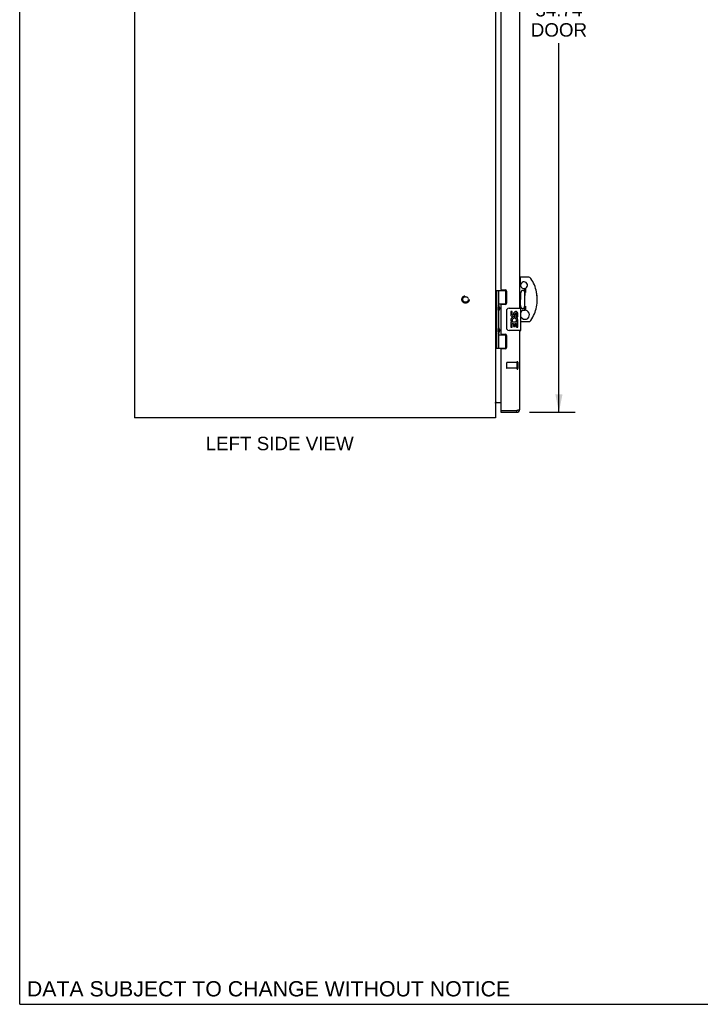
# Model space of a CAD drawing. Header units: inches. Extents: x 0 to 135, y 0 to 87.
# Tile 1 of 7: x 0 to 30, y 0 to 44. Entities that reach past the tile are written whole.
import ezdxf

# ---------------------------------------------------------------- set-up
doc = ezdxf.new("R2010")
doc.units = ezdxf.units.IN
doc.header["$LTSCALE"] = 7.420635
doc.header["$MEASUREMENT"] = 0
doc.linetypes.add('HIDDEN', pattern=[0.2, 0.1, -0.1])
doc.layers.get('0').update_dxf_attribs({"linetype": 'CONTINUOUS'})
for name, color, linetype in [('02___PRT_ALL_AXES', 7, 'CONTINUOUS'), ('DEFAULT_2', 8, 'HIDDEN'), ('DIMENSIONS', 7, 'CONTINUOUS')]:
    doc.layers.add(name, color=color, linetype=linetype)
doc.styles.get("Standard").update_dxf_attribs({"font": 'arial.ttf'})
doc.dimstyles.new('DIMSTYLE_1', dxfattribs={"dimtxt": 0.595238, "dimasz": 0.793651, "dimexe": 0.09, "dimexo": 0.07, "dimgap": 0.0375, "dimtad": 0, "dimtih": 1, "dimtoh": 1, "dimzin": 4, "dimdsep": 46, "dimtxsty": 'Standard', "dimblk": '_FILLED', "dimblk1": '_FILLED', "dimblk2": '_FILLED', "dimcen": 0.09, "dimazin": 1, "dimtfac": 1, "dimtofl": 0, "dimtmove": 0, "dimatfit": 3, "dimldrblk": '_FILLED', "dimfxl": 1, "dimtolj": 1, "dimtzin": 4, "dimarcsym": 0})

# ---------------------------------------------------------------- blocks, each defined once
blk = doc.blocks.new('_FILLED')
at = {"color": 0, "linetype": 'ByBlock'}
blk.add_solid([(0, 0), (-1, 0.2), (-1, -0.2)], dxfattribs=at)
blk = doc.blocks.new('*D19')
at = {"layer": 'DIMENSIONS', "color": 2, "linetype": 'Continuous'}
for p, q in [((22.586, 60.986), (24.605, 60.986)), ((23.891, 60.986), (23.891, 44.687)), ((23.891, 26.248), (23.891, 42.603)), ((22.586, 26.248), (24.605, 26.248))]:
    blk.add_line(p, q, dxfattribs=at)
at = {"layer": 'DIMENSIONS', "color": 2, "linetype": 'Continuous', "xscale": 0.7936507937, "yscale": 0.7936507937, "zscale": 0.7936507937}
for p, rotation in [((23.891, 60.986), 90), ((23.891, 26.248), 270)]:
    blk.add_blockref('_FILLED', p, dxfattribs=dict(at, rotation=rotation))
at = {"layer": 'DIMENSIONS', "color": 2, "linetype": 'Continuous', "insert": (23.891, 44.389), "char_height": 0.5952, "width": 2.49159, "attachment_point": 2, "line_spacing_factor": 0.9}
blk.add_mtext('34.74\\PDOOR', dxfattribs=at)

msp = doc.modelspace()

# ---------------------------------------------------------------- linework, layer by layer
at = {"color": 7, "linetype": 'Continuous'}
for p, q in [((0, 0), (0, 87.302)), ((22.19, 31.9), (22.147, 31.9)), ((22.553, 32.232), (22.182, 32.232)), ((22.182, 31.927), (22.182, 32.232)), ((22.182, 31.927), (22.208, 31.927)), ((22.652, 32.179), (22.652, 32.179)), ((21.079, 31.646), (21.563, 31.646)), ((21.118, 31.646), (21.118, 29.087)), ((21.217, 31.646), (21.217, 30.959)), ((21.537, 31.056), (21.537, 31.646)), ((22.383, 30.754), (22.383, 31.742)), ((22.419, 31.658), (22.383, 31.658)), ((22.419, 31.551), (22.419, 31.753)), ((21.217, 31.056), (21.564, 31.056)), ((21.506, 31.047), (21.557, 31.047)), ((21.217, 30.759), (21.217, 29.975)), ((21.233, 30.93), (21.233, 30.929)), ((21.233, 30.929), (21.233, 30.789)), ((21.233, 30.789), (21.233, 30.788)), ((21.233, 30.788), (21.233, 30.788)), ((21.582, 29.967), (21.582, 30.767)), ((21.682, 30.867), (22.192, 30.867)), ((22.207, 29.882), (22.207, 30.852)), ((22.419, 30.839), (22.383, 30.839)), ((22.419, 30.759), (22.419, 30.945)), ((22.221, 30.461), (22.207, 30.461)), ((22.207, 30.264), (22.553, 30.264)), ((21.217, 29.775), (21.217, 29.087)), ((21.233, 29.946), (21.233, 29.945)), ((21.233, 29.945), (21.233, 29.805)), ((21.233, 29.805), (21.233, 29.804)), ((21.233, 29.804), (21.233, 29.804)), ((21.557, 29.687), (21.506, 29.687)), ((22.192, 29.867), (21.682, 29.867)), ((21.217, 29.678), (21.564, 29.678)), ((21.537, 29.087), (21.537, 29.678)), ((21.079, 29.087), (21.563, 29.087)), ((21.322, 26.323), (21.342, 26.323)), ((21.322, 26.323), (21.322, 26.248)), ((22.03, 26.248), (22.03, 26.323)), ((0, 0), (134.921, 0))]:
    msp.add_line(p, q, dxfattribs=at)
at = {"color": 3, "linetype": 'Continuous'}
for p, q in [((5.079, 61.173), (5.079, 25.998)), ((21.079, 61.173), (21.079, 25.998)), ((22.147, 56.367), (22.147, 30.867)), ((22.147, 29.867), (22.147, 26.365)), ((21.322, 29.025), (21.322, 26.343)), ((21.079, 26.673), (21.322, 26.673)), ((21.322, 26.248), (22.03, 26.248)), ((21.342, 26.323), (22.03, 26.323)), ((22.045, 26.327), (22.03, 26.323)), ((22.054, 26.329), (22.045, 26.327)), ((22.063, 26.331), (22.054, 26.329)), ((22.069, 26.332), (22.063, 26.331)), ((22.075, 26.334), (22.069, 26.332)), ((22.08, 26.335), (22.075, 26.334)), ((22.086, 26.337), (22.08, 26.335)), ((22.091, 26.338), (22.086, 26.337)), ((22.096, 26.339), (22.091, 26.338)), ((21.079, 25.998), (5.079, 25.998))]:
    msp.add_line(p, q, dxfattribs=at)
at = {"color": 7, "linetype": 'Continuous'}
for points in [[(22.257, 31.654), (22.252, 31.649), (22.248, 31.645), (22.243, 31.64), (22.238, 31.635), (22.234, 31.629), (22.229, 31.622), (22.225, 31.616), (22.221, 31.608), (22.217, 31.6), (22.213, 31.592), (22.21, 31.582), (22.207, 31.572), (22.203, 31.561), (22.201, 31.549), (22.198, 31.536), (22.196, 31.523), (22.194, 31.508), (22.193, 31.492), (22.191, 31.475), (22.191, 31.457), (22.19, 31.438), (22.19, 31.418), (22.19, 31.396)], [(22.257, 31.654), (22.261, 31.656), (22.264, 31.658), (22.267, 31.66), (22.27, 31.662), (22.273, 31.663), (22.276, 31.664), (22.279, 31.665), (22.282, 31.665), (22.285, 31.666), (22.288, 31.666), (22.291, 31.666), (22.294, 31.666), (22.297, 31.665), (22.3, 31.665), (22.303, 31.664), (22.305, 31.663), (22.308, 31.662), (22.311, 31.66), (22.314, 31.658), (22.318, 31.656), (22.321, 31.654), (22.324, 31.652), (22.327, 31.649), (22.33, 31.645), (22.334, 31.641), (22.337, 31.637)], [(22.337, 31.637), (22.341, 31.632), (22.344, 31.627), (22.347, 31.622), (22.351, 31.615), (22.354, 31.609), (22.357, 31.601), (22.36, 31.594), (22.363, 31.585), (22.366, 31.576), (22.369, 31.567), (22.371, 31.556), (22.374, 31.545), (22.376, 31.534), (22.378, 31.521), (22.379, 31.508), (22.381, 31.494), (22.382, 31.479), (22.383, 31.463), (22.383, 31.446), (22.383, 31.428)], [(21.217, 31.003), (21.218, 30.994), (21.22, 30.985), (21.223, 30.974), (21.227, 30.963), (21.231, 30.952), (21.236, 30.94), (21.241, 30.928), (21.246, 30.917), (21.25, 30.905), (21.254, 30.894), (21.257, 30.882), (21.259, 30.871), (21.259, 30.859), (21.259, 30.847), (21.257, 30.836), (21.254, 30.824), (21.25, 30.813), (21.246, 30.801), (21.241, 30.79), (21.236, 30.778), (21.231, 30.766), (21.227, 30.755), (21.223, 30.743), (21.22, 30.733), (21.218, 30.724), (21.217, 30.715)], [(22.19, 31.396), (22.19, 31.377), (22.19, 31.356)], [(22.19, 31.356), (22.19, 31.313), (22.19, 31.291), (22.19, 31.27), (22.191, 31.248)], [(22.19, 31.1), (22.19, 31.119), (22.19, 31.14), (22.19, 31.162), (22.19, 31.183), (22.19, 31.205), (22.19, 31.227), (22.191, 31.248)], [(22.257, 30.843), (22.252, 30.847), (22.248, 30.852), (22.243, 30.856), (22.238, 30.862), (22.234, 30.868), (22.229, 30.874), (22.225, 30.881), (22.221, 30.888), (22.217, 30.896), (22.213, 30.905), (22.21, 30.914), (22.207, 30.924), (22.203, 30.935), (22.201, 30.947), (22.198, 30.96), (22.196, 30.974), (22.194, 30.989), (22.193, 31.005), (22.191, 31.021), (22.191, 31.039), (22.19, 31.058), (22.19, 31.078), (22.19, 31.1)], [(22.337, 30.859), (22.341, 30.864), (22.344, 30.869), (22.347, 30.875), (22.351, 30.881), (22.354, 30.888), (22.357, 30.895), (22.36, 30.903), (22.363, 30.911), (22.366, 30.92), (22.369, 30.93), (22.371, 30.94), (22.374, 30.951), (22.376, 30.963), (22.378, 30.975), (22.379, 30.989), (22.381, 31.003), (22.382, 31.018), (22.383, 31.034), (22.383, 31.051), (22.383, 31.069)], [(21.582, 30.767), (21.582, 30.773), (21.583, 30.779), (21.584, 30.786), (21.585, 30.792), (21.587, 30.797), (21.589, 30.803)], [(22.337, 30.859), (22.334, 30.855), (22.331, 30.851), (22.327, 30.848), (22.324, 30.845), (22.321, 30.842), (22.318, 30.84), (22.315, 30.838), (22.311, 30.836), (22.308, 30.835), (22.306, 30.834), (22.303, 30.833), (22.3, 30.832), (22.297, 30.831), (22.294, 30.831), (22.291, 30.83), (22.288, 30.83), (22.285, 30.831), (22.282, 30.831), (22.279, 30.832), (22.276, 30.832), (22.273, 30.833), (22.27, 30.835), (22.267, 30.836), (22.264, 30.838), (22.261, 30.84), (22.257, 30.843)], [(21.217, 30.019), (21.218, 30.01), (21.22, 30.001), (21.223, 29.99), (21.227, 29.979), (21.231, 29.968), (21.236, 29.956), (21.241, 29.944), (21.246, 29.933), (21.25, 29.921), (21.254, 29.91), (21.257, 29.898), (21.259, 29.887), (21.259, 29.875), (21.259, 29.863), (21.257, 29.852), (21.254, 29.84), (21.25, 29.829), (21.246, 29.817), (21.241, 29.806), (21.236, 29.794), (21.231, 29.782), (21.227, 29.771), (21.223, 29.759), (21.22, 29.749), (21.218, 29.74), (21.217, 29.731)], [(21.589, 29.931), (21.587, 29.936), (21.585, 29.942), (21.584, 29.948), (21.583, 29.954), (21.582, 29.961), (21.582, 29.967)]]:
    msp.add_lwpolyline(points, dxfattribs=at)
at = {"color": 3, "linetype": 'Continuous'}
for points in [[(21.082, 26.665), (21.082, 26.666), (21.081, 26.667), (21.08, 26.669), (21.08, 26.67), (21.079, 26.671), (21.079, 26.672), (21.079, 26.673)], [(21.086, 26.654), (21.086, 26.655), (21.086, 26.655), (21.086, 26.656), (21.086, 26.657), (21.086, 26.657), (21.086, 26.659), (21.085, 26.66), (21.085, 26.661), (21.084, 26.662), (21.082, 26.665)], [(22.147, 26.365), (22.147, 26.365), (22.147, 26.364), (22.147, 26.363), (22.146, 26.362), (22.146, 26.362), (22.146, 26.361), (22.145, 26.36), (22.144, 26.36), (22.144, 26.359), (22.143, 26.358), (22.142, 26.358), (22.141, 26.357), (22.14, 26.356), (22.139, 26.355), (22.138, 26.355), (22.137, 26.354), (22.136, 26.353), (22.134, 26.353), (22.133, 26.352), (22.131, 26.351), (22.13, 26.351), (22.128, 26.35), (22.126, 26.349), (22.125, 26.348), (22.123, 26.348), (22.121, 26.347), (22.119, 26.346), (22.117, 26.346), (22.115, 26.345), (22.113, 26.344), (22.111, 26.344), (22.108, 26.343), (22.106, 26.342), (22.104, 26.341), (22.101, 26.341), (22.099, 26.34), (22.096, 26.339)]]:
    msp.add_lwpolyline(points, dxfattribs=at)
at = {"color": 7, "linetype": 'Continuous'}
for centre, radius, start, end in [((22.337, 31.882), 0.148, 173.262, 288.1798), ((22.348, 31.882), 0.148, 298.4562, 162.2398), ((22.553, 32.114), 0.118, 33.3356, 90), ((22.553, 32.114), 0.118, 33.3603, 90), ((21.238, 31.248), 1.693, 11.3005, 33.3705), ((21.238, 31.248), 1.693, 11.2985, 33.3689), ((21.238, 31.248), 1.693, 348.7086, 11.3013), ((21.238, 31.248), 1.693, 354.207, 11.2955), ((21.143, 30.929), 0.09, 0.672, 34.6434), ((21.143, 30.789), 0.09, 325.3566, 359.328), ((21.682, 30.767), 0.1, 90, 158.7946), ((22.192, 30.852), 0.015, 0, 90), ((22.337, 30.614), 0.148, 71.8202, 151.8626), ((22.388, 30.565), 0.197, 211.9669, 80.966), ((21.238, 31.248), 1.693, 326.6365, 348.7078), ((22.553, 30.382), 0.118, 270, 326.6644), ((21.143, 29.945), 0.09, 0.672, 34.6434), ((21.143, 29.805), 0.09, 325.3566, 359.328), ((21.682, 29.967), 0.1, 201.205, 270), ((22.192, 29.882), 0.015, 270, 360), ((22.03, 26.365), 0.042, 270, 295.8408)]:
    msp.add_arc(centre, radius, start, end, dxfattribs=at)
at = {"color": 3, "linetype": 'Continuous'}
for centre, radius, start, end in [((21.121, 26.631), 0.042, 90, 180), ((21.342, 26.343), 0.02, 180, 270), ((22.03, 26.365), 0.117, 270, 360)]:
    msp.add_arc(centre, radius, start, end, dxfattribs=at)
at = {"color": 7, "linetype": 'Continuous'}
for centre in [(21.306, 30.859), (21.306, 29.875)]:
    msp.add_ellipse(centre, major_axis=(0, 0.188), ratio=0.5625, start_param=1.007189, end_param=2.134404, dxfattribs=at)
at = {"layer": '02___PRT_ALL_AXES', "color": 3, "linetype": 'Continuous'}
for p, q in [((22.147, 56.367), (22.147, 30.867)), ((21.322, 55.525), (21.322, 31.708)), ((21.353, 31.677), (21.509, 31.677)), ((21.572, 31.614), (21.572, 31.087)), ((21.322, 30.993), (21.322, 29.74)), ((21.509, 31.024), (21.353, 31.024)), ((21.353, 29.709), (21.509, 29.709)), ((22.147, 29.867), (22.147, 26.365)), ((21.572, 29.646), (21.572, 29.119)), ((21.509, 29.056), (21.353, 29.056))]:
    msp.add_line(p, q, dxfattribs=at)
at = {"layer": '02___PRT_ALL_AXES', "color": 7, "linetype": 'Continuous'}
for p, q in [((21.506, 31.047), (21.506, 31.024)), ((21.82, 30.713), (21.757, 30.713)), ((21.757, 30.713), (21.757, 30.576)), ((21.82, 30.576), (21.82, 30.713)), ((21.885, 30.639), (21.885, 30.57)), ((21.946, 30.576), (21.946, 30.618)), ((22.009, 30.482), (22.009, 30.618)), ((22.069, 30.482), (22.069, 30.639)), ((21.776, 30.252), (21.757, 30.252)), ((21.757, 30.252), (21.757, 30.021)), ((21.81, 30.252), (21.837, 30.271)), ((21.81, 30.252), (22.069, 30.252)), ((21.82, 30.189), (21.885, 30.189)), ((21.82, 30.021), (21.82, 30.189)), ((21.885, 30.189), (21.885, 30.053)), ((21.946, 30.189), (22.009, 30.189)), ((21.946, 30.053), (21.946, 30.189)), ((22.001, 30.287), (22.059, 30.263)), ((22.009, 30.482), (22.069, 30.482)), ((22.009, 30.021), (22.009, 30.189)), ((22.069, 30.298), (22.069, 30.351)), ((22.069, 30.021), (22.069, 30.252)), ((21.506, 29.709), (21.506, 29.687)), ((21.757, 30.021), (21.82, 30.021)), ((21.885, 30.053), (21.946, 30.053)), ((22.009, 30.021), (22.069, 30.021))]:
    msp.add_line(p, q, dxfattribs=at)
at = {"layer": '02___PRT_ALL_AXES', "color": 8, "linetype": 'HIDDEN'}
for p, q in [((22.029, 28.447), (21.582, 28.447)), ((22.029, 28.447), (22.029, 28.199)), ((22.029, 28.199), (21.582, 28.199))]:
    msp.add_line(p, q, dxfattribs=at)
msp.add_circle((19.754, 31.248), 0.124, dxfattribs=at)
at = {"layer": '02___PRT_ALL_AXES', "color": 3, "linetype": 'Continuous'}
for centre, radius, start, end in [((21.353, 31.708), 0.031, 180, 270), ((21.509, 31.614), 0.063, 0, 90), ((21.353, 30.993), 0.031, 90, 180), ((21.509, 31.087), 0.063, 270, 360), ((21.353, 29.74), 0.031, 180, 270), ((21.509, 29.646), 0.063, 0, 90), ((21.353, 29.025), 0.031, 90, 180), ((21.509, 29.119), 0.063, 270, 360)]:
    msp.add_arc(centre, radius, start, end, dxfattribs=at)
at = {"layer": '02___PRT_ALL_AXES', "color": 7, "linetype": 'Continuous'}
for centre, radius, start, end in [((21.852, 30.576), 0.0943, 180, 360), ((21.852, 30.576), 0.0314, 180, 261.2295), ((21.851, 30.581), 0.0362, 263.4285, 341.7628), ((21.977, 30.618), 0.0943, 71.7267, 167.4338), ((21.977, 30.618), 0.0314, 0, 180.0485), ((21.977, 30.618), 0.0943, 12.5402, 71.701), ((21.911, 30.325), 0.154, 161.4199, 206.1963), ((21.915, 30.325), 0.157, 9.7031, 161.8791), ((21.915, 30.325), 0.157, 205.737, 207.8532), ((21.915, 30.325), 0.0943, 336.5966, 215.1122), ((21.915, 30.325), 0.157, 336.5966, 350.2969)]:
    msp.add_arc(centre, radius, start, end, dxfattribs=at)
at = {"layer": 'DEFAULT_2', "color": 8, "linetype": 'HIDDEN'}
for p, q in [((21.572, 28.437), (21.572, 28.209)), ((22.029, 28.465), (22.029, 28.181)), ((22.072, 28.465), (22.072, 28.181))]:
    msp.add_line(p, q, dxfattribs=at)
for radius in [0.164, 0.124]:
    msp.add_circle((19.754, 31.248), radius, dxfattribs=at)
for centre, radius, start, end in [((21.582, 28.437), 0.01, 90, 180), ((22.05, 28.465), 0.0215, 0, 180), ((21.582, 28.209), 0.01, 180, 270), ((22.05, 28.181), 0.0215, 180, 360)]:
    msp.add_arc(centre, radius, start, end, dxfattribs=at)

# ---------------------------------------------------------------- texts
at = {"layer": 'DIMENSIONS', "color": 2, "linetype": 'Continuous', "attachment_point": 2, "line_spacing_factor": 0.9}
for s, insert, char_height, width in [('LEFT SIDE VIEW', (11.518, 25.159), 0.59524, 6.54541), ('DATA SUBJECT TO CHANGE WITHOUT NOTICE', (11.024, 1.025), 0.6746, 21.37163)]:
    msp.add_mtext(s, dxfattribs=dict(at, insert=insert, char_height=char_height, width=width))

# ---------------------------------------------------------------- dimensions: what is measured, and where the dimension line sits
at = {"layer": 'DIMENSIONS', "color": 2, "linetype": 'Continuous'}
dim = msp.add_linear_dim(base=(23.891, 60.986), p1=(22.516, 26.248), p2=(22.516, 60.986), angle=90, text='<>\\PDOOR', dimstyle='DIMSTYLE_1', dxfattribs=at)
dim.commit()
dim.dimension.update_dxf_attribs({"geometry": '*D19', "text_midpoint": (23.891, 43.645), "dimtype": 160})

doc.saveas('drawing.dxf')
